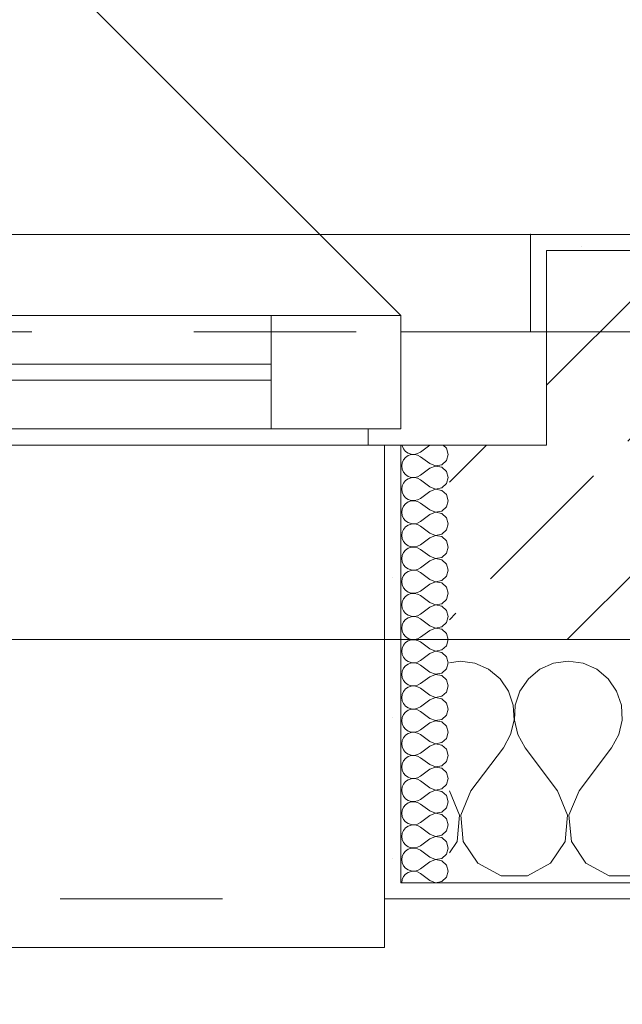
# Model space of a CAD drawing. Header units: metres. Extents: x -3.6 to 90.7, y -11.1 to 18.
# Tile 43 of 256: x 6.795 to 7.167, y -0.22 to 0.387. Entities that reach past the tile are written whole.
import ezdxf

# ---------------------------------------------------------------- set-up
doc = ezdxf.new("R2010")
doc.units = ezdxf.units.M
doc.header["$MEASUREMENT"] = 0
doc.linetypes.add('Strichlinie eng', pattern=[0.115, 0.075, -0.04])
doc.linetypes.add('Untersicht', pattern=[0.1, 0.075, -0.025])
for name, color, linetype in [('152 - Bemaßung_ Beschriftung.Ausbau', 7, 'Continuous'), ('603 - Struktur.Bodenplatte_ Decke Roh', 7, 'Continuous'), ('604 - Struktur.Wand Aussen', 7, 'Continuous'), ('650 - Abdeckung.Fußboden Aufbau', 7, 'Continuous'), ('Neubau_653 - Abdeckung.TB Verkofferung', 7, 'Continuous')]:
    doc.layers.add(name, color=color, linetype=linetype)
doc.styles.add('ERSTELLTER_STIL_2', font='txt')
doc.dimstyles.new('ERSTELLTER_STIL__1', dxfattribs={"dimtxt": 0.1, "dimasz": 0.0532, "dimexe": 0.18, "dimexo": 0.0625, "dimgap": 0, "dimtad": 1, "dimzin": 0, "dimdsep": 46, "dimtxsty": 'ERSTELLTER_STIL_2', "dimblk": 'ARROWHEAD_2', "dimblk1": 'ARROWHEAD_2', "dimblk2": 'ARROWHEAD_2', "dimcen": 0.09, "dimse1": 1, "dimse2": 1, "dimclrd": 7, "dimclre": 7, "dimclrt": 7, "dimazin": 0, "dimtfac": 1, "dimtdec": 4, "dimtmove": 0, "dimatfit": 3, "dimfxl": 1, "dimtolj": 1, "dimtzin": 0, "dimarcsym": 0})
doc.dimstyles.new('ERSTELLTER_STIL__2', dxfattribs={"dimtxt": 0.1, "dimasz": 0.0532, "dimexe": 0.18, "dimexo": 0.0625, "dimgap": 0, "dimtad": 1, "dimzin": 0, "dimdsep": 46, "dimtxsty": 'ERSTELLTER_STIL_2', "dimblk": 'ARROWHEAD_2', "dimblk1": 'ARROWHEAD_2', "dimblk2": 'ARROWHEAD_2', "dimcen": 0.09, "dimse1": 1, "dimse2": 1, "dimclrd": 7, "dimclre": 7, "dimclrt": 7, "dimazin": 0, "dimtfac": 1, "dimtdec": 4, "dimtmove": 2, "dimatfit": 3, "dimfxl": 1, "dimtolj": 1, "dimtzin": 0, "dimarcsym": 0})
doc.dimstyles.new('ERSTELLTER_STIL__3', dxfattribs={"dimtxt": 0.1, "dimasz": 0.0532, "dimexe": 0.18, "dimexo": 0.0625, "dimgap": 0, "dimtad": 1, "dimtih": 1, "dimtoh": 1, "dimzin": 0, "dimdsep": 46, "dimtxsty": 'ERSTELLTER_STIL_2', "dimblk": 'ARROWHEAD_2', "dimblk1": 'ARROWHEAD_2', "dimblk2": 'ARROWHEAD_2', "dimcen": 0.09, "dimse1": 1, "dimse2": 1, "dimclrd": 7, "dimclre": 7, "dimclrt": 7, "dimazin": 0, "dimtfac": 1, "dimtdec": 4, "dimtmove": 0, "dimatfit": 3, "dimfxl": 1, "dimtolj": 1, "dimtzin": 0, "dimarcsym": 0})
pattern_1 = [(0, (0, 0), (0, 0.0866025), [0, -0.05]), (0, (0.025, 0.0433), (0, 0.0866025), [0, -0.05])]
pattern_2 = [(45, (0, 0), (-0.01767767, 0.01767767), [0, -0.025])]

# ---------------------------------------------------------------- blocks, each defined once
blk = doc.blocks.new('*X74')
at = {"layer": '604 - Struktur.Wand Aussen', "color": 7, "linetype": 'Continuous', "lineweight": 5}
for p, q in [((7.06667, -0.00833), (7.06, -0.00926)), ((7.07578, -0.0096), (7.06667, -0.00833)), ((7.08419, -0.01331), (7.07578, -0.0096)), ((7.12422, -0.0096), (7.11581, -0.01331)), ((7.13333, -0.00833), (7.12422, -0.0096)), ((7.14244, -0.0096), (7.13333, -0.00833)), ((7.15086, -0.01331), (7.14244, -0.0096)), ((7.09127, -0.01918), (7.08419, -0.01331)), ((7.11581, -0.01331), (7.10873, -0.01918)), ((7.15794, -0.01918), (7.15086, -0.01331)), ((7.09648, -0.02676), (7.09127, -0.01918)), ((7.10873, -0.01918), (7.10352, -0.02676)), ((7.16315, -0.02676), (7.15794, -0.01918)), ((7.09942, -0.03547), (7.09648, -0.02676)), ((7.10352, -0.02676), (7.10058, -0.03547)), ((7.16609, -0.03547), (7.16315, -0.02676)), ((7.09987, -0.04466), (7.09942, -0.03547)), ((7.10058, -0.03547), (7.10013, -0.04466)), ((7.16653, -0.04466), (7.16609, -0.03547)), ((7.09778, -0.05362), (7.09987, -0.04466)), ((7.10013, -0.04466), (7.10222, -0.05362)), ((7.16445, -0.05362), (7.16653, -0.04466)), ((7.09333, -0.06167), (7.09778, -0.05362)), ((7.10222, -0.05362), (7.10667, -0.06167)), ((7.16, -0.06167), (7.16445, -0.05362)), ((7.07333, -0.08833), (7.09333, -0.06167)), ((7.12667, -0.08833), (7.10667, -0.06167)), ((7.14, -0.08833), (7.16, -0.06167)), ((7.06629, -0.1033), (7.06, -0.08833)), ((7.07333, -0.08833), (7.06705, -0.1033)), ((7.13295, -0.1033), (7.12667, -0.08833)), ((7.14, -0.08833), (7.13371, -0.1033)), ((7.06475, -0.11947), (7.06629, -0.1033)), ((7.06705, -0.1033), (7.06858, -0.11947)), ((7.13142, -0.11947), (7.13295, -0.1033)), ((7.13371, -0.1033), (7.13525, -0.11947)), ((7.06, -0.12662), (7.06475, -0.11947)), ((7.06858, -0.11947), (7.07757, -0.13299)), ((7.12243, -0.13299), (7.13142, -0.11947)), ((7.13525, -0.11947), (7.14424, -0.13299)), ((7.07757, -0.13299), (7.09188, -0.14066)), ((7.10812, -0.14066), (7.12243, -0.13299)), ((7.14424, -0.13299), (7.15855, -0.14066)), ((7.09188, -0.14066), (7.10812, -0.14066)), ((7.15855, -0.14066), (7.17479, -0.14066))]:
    blk.add_line(p, q, dxfattribs=at)
blk = doc.blocks.new('*X112')
at = {"layer": '604 - Struktur.Wand Aussen', "color": 7, "linetype": 'Continuous', "lineweight": 5}
for p, q in [((7.03091, 0.125), (7.03099, 0.12448)), ((7.03099, 0.12448), (7.03178, 0.12267)), ((7.03178, 0.12267), (7.03304, 0.12116)), ((7.04786, 0.125), (7.04214, 0.12071)), ((7.05822, 0.12304), (7.05608, 0.125)), ((7.05929, 0.11929), (7.05822, 0.12304)), ((7.03178, 0.1159), (7.03099, 0.11409)), ((7.03304, 0.11742), (7.03178, 0.1159)), ((7.03304, 0.12116), (7.03466, 0.12004)), ((7.03466, 0.11853), (7.03304, 0.11742)), ((7.03466, 0.12004), (7.03653, 0.11941)), ((7.03653, 0.11916), (7.03466, 0.11853)), ((7.03653, 0.11941), (7.0385, 0.11931)), ((7.0385, 0.11926), (7.03653, 0.11916)), ((7.0385, 0.11931), (7.04042, 0.11976)), ((7.04042, 0.11881), (7.0385, 0.11926)), ((7.04042, 0.11976), (7.04214, 0.12071)), ((7.04214, 0.11786), (7.04042, 0.11881)), ((7.04786, 0.11357), (7.04214, 0.11786)), ((7.05534, 0.1129), (7.05822, 0.11553)), ((7.05822, 0.11553), (7.05929, 0.11929)), ((7.03099, 0.11409), (7.03071, 0.11214)), ((7.03071, 0.11214), (7.03099, 0.11019)), ((7.03099, 0.11019), (7.03178, 0.10839)), ((7.04786, 0.11071), (7.04214, 0.10643)), ((7.04786, 0.11357), (7.0515, 0.11217)), ((7.0515, 0.11211), (7.04786, 0.11071)), ((7.0515, 0.11217), (7.05534, 0.1129)), ((7.05534, 0.11139), (7.0515, 0.11211)), ((7.05822, 0.10876), (7.05534, 0.11139)), ((7.03178, 0.10839), (7.03304, 0.10687)), ((7.03304, 0.10687), (7.03466, 0.10575)), ((7.03466, 0.10425), (7.03304, 0.10313)), ((7.03466, 0.10575), (7.03653, 0.10512)), ((7.03653, 0.10488), (7.03466, 0.10425)), ((7.03653, 0.10512), (7.0385, 0.10503)), ((7.0385, 0.10497), (7.03653, 0.10488)), ((7.0385, 0.10503), (7.04042, 0.10547)), ((7.04042, 0.10453), (7.0385, 0.10497)), ((7.04042, 0.10547), (7.04214, 0.10643)), ((7.04214, 0.10357), (7.04042, 0.10453)), ((7.04786, 0.09929), (7.04214, 0.10357)), ((7.05929, 0.105), (7.05822, 0.10876)), ((7.05822, 0.10124), (7.05929, 0.105)), ((7.03099, 0.09981), (7.03071, 0.09786)), ((7.03071, 0.09786), (7.03099, 0.09591)), ((7.03178, 0.10161), (7.03099, 0.09981)), ((7.03304, 0.10313), (7.03178, 0.10161)), ((7.04786, 0.09929), (7.0515, 0.09789)), ((7.0515, 0.09783), (7.04786, 0.09643)), ((7.0515, 0.09789), (7.05534, 0.09861)), ((7.05534, 0.0971), (7.0515, 0.09783)), ((7.05534, 0.09861), (7.05822, 0.10124)), ((7.03099, 0.09591), (7.03178, 0.0941)), ((7.03178, 0.0941), (7.03304, 0.09258)), ((7.03304, 0.09258), (7.03466, 0.09147)), ((7.03466, 0.09147), (7.03653, 0.09084)), ((7.0385, 0.09074), (7.04042, 0.09119)), ((7.04042, 0.09119), (7.04214, 0.09214)), ((7.04786, 0.09643), (7.04214, 0.09214)), ((7.05822, 0.09447), (7.05534, 0.0971)), ((7.05929, 0.09071), (7.05822, 0.09447)), ((7.03099, 0.08552), (7.03071, 0.08357)), ((7.03178, 0.08733), (7.03099, 0.08552)), ((7.03304, 0.08884), (7.03178, 0.08733)), ((7.03466, 0.08996), (7.03304, 0.08884)), ((7.03653, 0.09059), (7.03466, 0.08996)), ((7.03653, 0.09084), (7.0385, 0.09074)), ((7.0385, 0.09069), (7.03653, 0.09059)), ((7.04042, 0.09024), (7.0385, 0.09069)), ((7.04214, 0.08929), (7.04042, 0.09024)), ((7.04786, 0.085), (7.04214, 0.08929)), ((7.05534, 0.08433), (7.05822, 0.08696)), ((7.05822, 0.08696), (7.05929, 0.09071)), ((7.03071, 0.08357), (7.03099, 0.08162)), ((7.03099, 0.08162), (7.03178, 0.07982)), ((7.03178, 0.07982), (7.03304, 0.0783)), ((7.04786, 0.08214), (7.04214, 0.07786)), ((7.04786, 0.085), (7.0515, 0.0836)), ((7.0515, 0.08354), (7.04786, 0.08214)), ((7.0515, 0.0836), (7.05534, 0.08433)), ((7.05534, 0.08282), (7.0515, 0.08354)), ((7.05822, 0.08018), (7.05534, 0.08282)), ((7.05929, 0.07643), (7.05822, 0.08018)), ((7.03178, 0.07304), (7.03099, 0.07124)), ((7.03304, 0.07456), (7.03178, 0.07304)), ((7.03304, 0.0783), (7.03466, 0.07718)), ((7.03466, 0.07567), (7.03304, 0.07456)), ((7.03466, 0.07718), (7.03653, 0.07655)), ((7.03653, 0.0763), (7.03466, 0.07567)), ((7.03653, 0.07655), (7.0385, 0.07646)), ((7.0385, 0.0764), (7.03653, 0.0763)), ((7.0385, 0.07646), (7.04042, 0.0769)), ((7.04042, 0.07595), (7.0385, 0.0764)), ((7.04042, 0.0769), (7.04214, 0.07786)), ((7.04214, 0.075), (7.04042, 0.07595)), ((7.04786, 0.07071), (7.04214, 0.075)), ((7.05822, 0.07267), (7.05929, 0.07643)), ((7.03099, 0.07124), (7.03071, 0.06929)), ((7.03071, 0.06929), (7.03099, 0.06733)), ((7.03099, 0.06733), (7.03178, 0.06553)), ((7.04786, 0.06786), (7.04214, 0.06357)), ((7.04786, 0.07071), (7.0515, 0.06931)), ((7.0515, 0.06926), (7.04786, 0.06786)), ((7.0515, 0.06931), (7.05534, 0.07004)), ((7.05534, 0.06853), (7.0515, 0.06926)), ((7.05534, 0.07004), (7.05822, 0.07267)), ((7.05822, 0.0659), (7.05534, 0.06853)), ((7.03178, 0.06553), (7.03304, 0.06401)), ((7.03304, 0.06401), (7.03466, 0.0629)), ((7.03466, 0.06139), (7.03304, 0.06027)), ((7.03466, 0.0629), (7.03653, 0.06227)), ((7.03653, 0.06202), (7.03466, 0.06139)), ((7.03653, 0.06227), (7.0385, 0.06217)), ((7.0385, 0.06211), (7.03653, 0.06202)), ((7.0385, 0.06217), (7.04042, 0.06262)), ((7.04042, 0.06167), (7.0385, 0.06211)), ((7.04042, 0.06262), (7.04214, 0.06357)), ((7.04214, 0.06071), (7.04042, 0.06167)), ((7.05929, 0.06214), (7.05822, 0.0659)), ((7.05822, 0.05839), (7.05929, 0.06214)), ((7.03099, 0.05695), (7.03071, 0.055)), ((7.03071, 0.055), (7.03099, 0.05305)), ((7.03178, 0.05876), (7.03099, 0.05695)), ((7.03304, 0.06027), (7.03178, 0.05876)), ((7.04786, 0.05643), (7.04214, 0.06071)), ((7.04786, 0.05643), (7.0515, 0.05503)), ((7.0515, 0.05497), (7.04786, 0.05357)), ((7.0515, 0.05503), (7.05534, 0.05575)), ((7.05534, 0.05425), (7.0515, 0.05497)), ((7.05534, 0.05575), (7.05822, 0.05839)), ((7.03099, 0.05305), (7.03178, 0.05124)), ((7.03178, 0.05124), (7.03304, 0.04973)), ((7.03304, 0.04973), (7.03466, 0.04861)), ((7.03466, 0.04861), (7.03653, 0.04798)), ((7.04042, 0.04833), (7.04214, 0.04929)), ((7.04786, 0.05357), (7.04214, 0.04929)), ((7.05822, 0.05161), (7.05534, 0.05425)), ((7.05929, 0.04786), (7.05822, 0.05161)), ((7.03099, 0.04267), (7.03071, 0.04071)), ((7.03178, 0.04447), (7.03099, 0.04267)), ((7.03304, 0.04599), (7.03178, 0.04447)), ((7.03466, 0.0471), (7.03304, 0.04599)), ((7.03653, 0.04773), (7.03466, 0.0471)), ((7.03653, 0.04798), (7.0385, 0.04789)), ((7.0385, 0.04783), (7.03653, 0.04773)), ((7.0385, 0.04789), (7.04042, 0.04833)), ((7.04042, 0.04738), (7.0385, 0.04783)), ((7.04214, 0.04643), (7.04042, 0.04738)), ((7.04786, 0.04214), (7.04214, 0.04643)), ((7.05534, 0.04147), (7.05822, 0.0441)), ((7.05822, 0.0441), (7.05929, 0.04786)), ((7.03071, 0.04071), (7.03099, 0.03876)), ((7.03099, 0.03876), (7.03178, 0.03696)), ((7.03178, 0.03696), (7.03304, 0.03544)), ((7.04786, 0.03929), (7.04214, 0.035)), ((7.04786, 0.04214), (7.0515, 0.04074)), ((7.0515, 0.04069), (7.04786, 0.03929)), ((7.0515, 0.04074), (7.05534, 0.04147)), ((7.05534, 0.03996), (7.0515, 0.04069)), ((7.05822, 0.03733), (7.05534, 0.03996)), ((7.05929, 0.03357), (7.05822, 0.03733)), ((7.03304, 0.0317), (7.03178, 0.03018)), ((7.03304, 0.03544), (7.03466, 0.03433)), ((7.03466, 0.03282), (7.03304, 0.0317)), ((7.03466, 0.03433), (7.03653, 0.0337)), ((7.03653, 0.03345), (7.03466, 0.03282)), ((7.03653, 0.0337), (7.0385, 0.0336)), ((7.0385, 0.03354), (7.03653, 0.03345)), ((7.0385, 0.0336), (7.04042, 0.03405)), ((7.04042, 0.0331), (7.0385, 0.03354)), ((7.04042, 0.03405), (7.04214, 0.035)), ((7.04214, 0.03214), (7.04042, 0.0331)), ((7.04786, 0.02786), (7.04214, 0.03214)), ((7.05822, 0.02982), (7.05929, 0.03357)), ((7.03099, 0.02838), (7.03071, 0.02643)), ((7.03071, 0.02643), (7.03099, 0.02448)), ((7.03178, 0.03018), (7.03099, 0.02838)), ((7.03099, 0.02448), (7.03178, 0.02267)), ((7.04786, 0.025), (7.04214, 0.02071)), ((7.04786, 0.02786), (7.0515, 0.02646)), ((7.0515, 0.0264), (7.04786, 0.025)), ((7.0515, 0.02646), (7.05534, 0.02718)), ((7.05534, 0.02567), (7.0515, 0.0264)), ((7.05534, 0.02718), (7.05822, 0.02982)), ((7.05822, 0.02304), (7.05534, 0.02567)), ((7.03178, 0.02267), (7.03304, 0.02116)), ((7.03304, 0.02116), (7.03466, 0.02004)), ((7.03466, 0.01853), (7.03304, 0.01742)), ((7.03466, 0.02004), (7.03653, 0.01941)), ((7.03653, 0.01916), (7.03466, 0.01853)), ((7.03653, 0.01941), (7.0385, 0.01931)), ((7.0385, 0.01926), (7.03653, 0.01916)), ((7.0385, 0.01931), (7.04042, 0.01976)), ((7.04042, 0.01881), (7.0385, 0.01926)), ((7.04042, 0.01976), (7.04214, 0.02071)), ((7.04214, 0.01786), (7.04042, 0.01881)), ((7.05929, 0.01929), (7.05822, 0.02304)), ((7.05822, 0.01553), (7.05929, 0.01929)), ((7.03099, 0.01409), (7.03071, 0.01214)), ((7.03178, 0.0159), (7.03099, 0.01409)), ((7.03304, 0.01742), (7.03178, 0.0159)), ((7.04786, 0.01357), (7.04214, 0.01786)), ((7.04786, 0.01357), (7.0515, 0.01217)), ((7.0515, 0.01217), (7.05534, 0.0129)), ((7.05534, 0.0129), (7.05822, 0.01553)), ((7.03071, 0.01214), (7.03099, 0.01019)), ((7.03099, 0.01019), (7.03178, 0.00839)), ((7.03178, 0.00839), (7.03304, 0.00687)), ((7.03304, 0.00687), (7.03466, 0.00575)), ((7.04042, 0.00547), (7.04214, 0.00643)), ((7.04786, 0.01071), (7.04214, 0.00643)), ((7.0515, 0.01211), (7.04786, 0.01071)), ((7.05534, 0.01139), (7.0515, 0.01211)), ((7.05822, 0.00876), (7.05534, 0.01139)), ((7.05929, 0.005), (7.05822, 0.00876)), ((7.03178, 0.00161), (7.03099, -0.00019)), ((7.03304, 0.00313), (7.03178, 0.00161)), ((7.03466, 0.00425), (7.03304, 0.00313)), ((7.03466, 0.00575), (7.03653, 0.00512)), ((7.03653, 0.00488), (7.03466, 0.00425)), ((7.03653, 0.00512), (7.0385, 0.00503)), ((7.0385, 0.00497), (7.03653, 0.00488)), ((7.0385, 0.00503), (7.04042, 0.00547)), ((7.04042, 0.00453), (7.0385, 0.00497)), ((7.04214, 0.00357), (7.04042, 0.00453)), ((7.04786, -0.00071), (7.04214, 0.00357)), ((7.05534, -0.00139), (7.05822, 0.00124)), ((7.05822, 0.00124), (7.05929, 0.005)), ((7.03099, -0.00019), (7.03071, -0.00214)), ((7.03071, -0.00214), (7.03099, -0.00409)), ((7.03099, -0.00409), (7.03178, -0.0059)), ((7.03178, -0.0059), (7.03304, -0.00742)), ((7.04786, -0.00357), (7.04214, -0.00786)), ((7.04786, -0.00071), (7.0515, -0.00211)), ((7.0515, -0.00217), (7.04786, -0.00357)), ((7.0515, -0.00211), (7.05534, -0.00139)), ((7.05534, -0.0029), (7.0515, -0.00217)), ((7.05822, -0.00553), (7.05534, -0.0029)), ((7.05929, -0.00929), (7.05822, -0.00553)), ((7.03304, -0.01116), (7.03178, -0.01267)), ((7.03304, -0.00742), (7.03466, -0.00853)), ((7.03466, -0.01004), (7.03304, -0.01116)), ((7.03466, -0.00853), (7.03653, -0.00916)), ((7.03653, -0.00941), (7.03466, -0.01004)), ((7.03653, -0.00916), (7.0385, -0.00926)), ((7.0385, -0.00931), (7.03653, -0.00941)), ((7.0385, -0.00926), (7.04042, -0.00881)), ((7.04042, -0.00976), (7.0385, -0.00931)), ((7.04042, -0.00881), (7.04214, -0.00786)), ((7.04214, -0.01071), (7.04042, -0.00976)), ((7.04786, -0.015), (7.04214, -0.01071)), ((7.05822, -0.01304), (7.05929, -0.00929)), ((7.03099, -0.01448), (7.03071, -0.01643)), ((7.03071, -0.01643), (7.03099, -0.01838)), ((7.03178, -0.01267), (7.03099, -0.01448)), ((7.04786, -0.01786), (7.04214, -0.02214)), ((7.04786, -0.015), (7.0515, -0.0164)), ((7.0515, -0.01646), (7.04786, -0.01786)), ((7.0515, -0.0164), (7.05534, -0.01567)), ((7.05534, -0.01718), (7.0515, -0.01646)), ((7.05534, -0.01567), (7.05822, -0.01304)), ((7.05822, -0.01982), (7.05534, -0.01718)), ((7.03099, -0.01838), (7.03178, -0.02018)), ((7.03178, -0.02018), (7.03304, -0.0217)), ((7.03304, -0.0217), (7.03466, -0.02282)), ((7.03466, -0.02282), (7.03653, -0.02345)), ((7.03653, -0.0237), (7.03466, -0.02433)), ((7.03653, -0.02345), (7.0385, -0.02354)), ((7.0385, -0.0236), (7.03653, -0.0237)), ((7.0385, -0.02354), (7.04042, -0.0231)), ((7.04042, -0.02405), (7.0385, -0.0236)), ((7.04042, -0.0231), (7.04214, -0.02214)), ((7.04214, -0.025), (7.04042, -0.02405)), ((7.05929, -0.02357), (7.05822, -0.01982)), ((7.05822, -0.02733), (7.05929, -0.02357)), ((7.03099, -0.02876), (7.03071, -0.03071)), ((7.03178, -0.02696), (7.03099, -0.02876)), ((7.03304, -0.02544), (7.03178, -0.02696)), ((7.03466, -0.02433), (7.03304, -0.02544)), ((7.04786, -0.02929), (7.04214, -0.025)), ((7.04786, -0.02929), (7.0515, -0.03069)), ((7.0515, -0.03069), (7.05534, -0.02996)), ((7.05534, -0.02996), (7.05822, -0.02733)), ((7.03071, -0.03071), (7.03099, -0.03267)), ((7.03099, -0.03267), (7.03178, -0.03447)), ((7.03178, -0.03447), (7.03304, -0.03599)), ((7.03304, -0.03599), (7.03466, -0.0371)), ((7.04042, -0.03738), (7.04214, -0.03643)), ((7.04786, -0.03214), (7.04214, -0.03643)), ((7.0515, -0.03074), (7.04786, -0.03214)), ((7.05534, -0.03147), (7.0515, -0.03074)), ((7.05822, -0.0341), (7.05534, -0.03147)), ((7.05929, -0.03786), (7.05822, -0.0341)), ((7.03178, -0.04124), (7.03099, -0.04305)), ((7.03304, -0.03973), (7.03178, -0.04124)), ((7.03466, -0.03861), (7.03304, -0.03973)), ((7.03466, -0.0371), (7.03653, -0.03773)), ((7.03653, -0.03798), (7.03466, -0.03861)), ((7.03653, -0.03773), (7.0385, -0.03783)), ((7.0385, -0.03789), (7.03653, -0.03798)), ((7.0385, -0.03783), (7.04042, -0.03738)), ((7.04042, -0.03833), (7.0385, -0.03789)), ((7.04214, -0.03929), (7.04042, -0.03833)), ((7.04786, -0.04357), (7.04214, -0.03929)), ((7.05534, -0.04425), (7.05822, -0.04161)), ((7.05822, -0.04161), (7.05929, -0.03786)), ((7.03099, -0.04305), (7.03071, -0.045)), ((7.03071, -0.045), (7.03099, -0.04695)), ((7.03099, -0.04695), (7.03178, -0.04876)), ((7.04786, -0.04643), (7.04214, -0.05071)), ((7.04786, -0.04357), (7.0515, -0.04497)), ((7.0515, -0.04503), (7.04786, -0.04643)), ((7.0515, -0.04497), (7.05534, -0.04425)), ((7.05534, -0.04575), (7.0515, -0.04503)), ((7.05822, -0.04839), (7.05534, -0.04575)), ((7.05929, -0.05214), (7.05822, -0.04839)), ((7.03178, -0.04876), (7.03304, -0.05027)), ((7.03304, -0.05401), (7.03178, -0.05553)), ((7.03304, -0.05027), (7.03466, -0.05139)), ((7.03466, -0.0529), (7.03304, -0.05401)), ((7.03466, -0.05139), (7.03653, -0.05202)), ((7.03653, -0.05227), (7.03466, -0.0529)), ((7.03653, -0.05202), (7.0385, -0.05211)), ((7.0385, -0.05217), (7.03653, -0.05227)), ((7.0385, -0.05211), (7.04042, -0.05167)), ((7.04042, -0.05262), (7.0385, -0.05217)), ((7.04042, -0.05167), (7.04214, -0.05071)), ((7.04214, -0.05357), (7.04042, -0.05262)), ((7.04786, -0.05786), (7.04214, -0.05357)), ((7.05822, -0.0559), (7.05929, -0.05214)), ((7.03099, -0.05733), (7.03071, -0.05929)), ((7.03071, -0.05929), (7.03099, -0.06124)), ((7.03178, -0.05553), (7.03099, -0.05733)), ((7.04786, -0.06071), (7.04214, -0.065)), ((7.04786, -0.05786), (7.0515, -0.05926)), ((7.0515, -0.05931), (7.04786, -0.06071)), ((7.0515, -0.05926), (7.05534, -0.05853)), ((7.05534, -0.06004), (7.0515, -0.05931)), ((7.05534, -0.05853), (7.05822, -0.0559)), ((7.05822, -0.06267), (7.05534, -0.06004)), ((7.03099, -0.06124), (7.03178, -0.06304)), ((7.03178, -0.06304), (7.03304, -0.06456)), ((7.03304, -0.06456), (7.03466, -0.06567)), ((7.03466, -0.06567), (7.03653, -0.0663)), ((7.03653, -0.06655), (7.03466, -0.06718)), ((7.03653, -0.0663), (7.0385, -0.0664)), ((7.0385, -0.06646), (7.03653, -0.06655)), ((7.0385, -0.0664), (7.04042, -0.06595)), ((7.04042, -0.0669), (7.0385, -0.06646)), ((7.04042, -0.06595), (7.04214, -0.065)), ((7.05929, -0.06643), (7.05822, -0.06267)), ((7.05822, -0.07018), (7.05929, -0.06643)), ((7.03099, -0.07162), (7.03071, -0.07357)), ((7.03178, -0.06982), (7.03099, -0.07162)), ((7.03304, -0.0683), (7.03178, -0.06982)), ((7.03466, -0.06718), (7.03304, -0.0683)), ((7.04214, -0.06786), (7.04042, -0.0669)), ((7.04786, -0.07214), (7.04214, -0.06786)), ((7.04786, -0.07214), (7.0515, -0.07354)), ((7.0515, -0.07354), (7.05534, -0.07282)), ((7.05534, -0.07282), (7.05822, -0.07018)), ((7.03071, -0.07357), (7.03099, -0.07552)), ((7.03099, -0.07552), (7.03178, -0.07733)), ((7.03178, -0.07733), (7.03304, -0.07884)), ((7.03304, -0.07884), (7.03466, -0.07996)), ((7.04786, -0.075), (7.04214, -0.07929)), ((7.0515, -0.0736), (7.04786, -0.075)), ((7.05534, -0.07433), (7.0515, -0.0736)), ((7.05822, -0.07696), (7.05534, -0.07433)), ((7.05929, -0.08071), (7.05822, -0.07696)), ((7.03178, -0.0841), (7.03099, -0.08591)), ((7.03304, -0.08258), (7.03178, -0.0841)), ((7.03466, -0.08147), (7.03304, -0.08258)), ((7.03466, -0.07996), (7.03653, -0.08059)), ((7.03653, -0.08084), (7.03466, -0.08147)), ((7.03653, -0.08059), (7.0385, -0.08069)), ((7.0385, -0.08074), (7.03653, -0.08084)), ((7.0385, -0.08069), (7.04042, -0.08024)), ((7.04042, -0.08119), (7.0385, -0.08074)), ((7.04042, -0.08024), (7.04214, -0.07929)), ((7.04214, -0.08214), (7.04042, -0.08119)), ((7.04786, -0.08643), (7.04214, -0.08214)), ((7.05534, -0.0871), (7.05822, -0.08447)), ((7.05822, -0.08447), (7.05929, -0.08071)), ((7.03099, -0.08591), (7.03071, -0.08786)), ((7.03071, -0.08786), (7.03099, -0.08981)), ((7.03099, -0.08981), (7.03178, -0.09161)), ((7.04786, -0.08929), (7.04214, -0.09357)), ((7.04786, -0.08643), (7.0515, -0.08783)), ((7.0515, -0.08789), (7.04786, -0.08929)), ((7.0515, -0.08783), (7.05534, -0.0871)), ((7.05534, -0.08861), (7.0515, -0.08789)), ((7.05822, -0.09124), (7.05534, -0.08861)), ((7.03178, -0.09161), (7.03304, -0.09313)), ((7.03304, -0.09687), (7.03178, -0.09839)), ((7.03304, -0.09313), (7.03466, -0.09425)), ((7.03466, -0.09575), (7.03304, -0.09687)), ((7.03466, -0.09425), (7.03653, -0.09488)), ((7.03653, -0.09512), (7.03466, -0.09575)), ((7.03653, -0.09488), (7.0385, -0.09497)), ((7.0385, -0.09503), (7.03653, -0.09512)), ((7.0385, -0.09497), (7.04042, -0.09453)), ((7.04042, -0.09547), (7.0385, -0.09503)), ((7.04042, -0.09453), (7.04214, -0.09357)), ((7.04214, -0.09643), (7.04042, -0.09547)), ((7.04786, -0.10071), (7.04214, -0.09643)), ((7.05929, -0.095), (7.05822, -0.09124)), ((7.05822, -0.09876), (7.05929, -0.095)), ((7.03099, -0.10019), (7.03071, -0.10214)), ((7.03071, -0.10214), (7.03099, -0.10409)), ((7.03178, -0.09839), (7.03099, -0.10019)), ((7.04786, -0.10071), (7.0515, -0.10211)), ((7.0515, -0.10217), (7.04786, -0.10357)), ((7.0515, -0.10211), (7.05534, -0.10139)), ((7.05534, -0.1029), (7.0515, -0.10217)), ((7.05534, -0.10139), (7.05822, -0.09876)), ((7.05822, -0.10553), (7.05534, -0.1029)), ((7.03099, -0.10409), (7.03178, -0.1059)), ((7.03178, -0.1059), (7.03304, -0.10742)), ((7.03304, -0.10742), (7.03466, -0.10853)), ((7.03466, -0.10853), (7.03653, -0.10916)), ((7.03653, -0.10916), (7.0385, -0.10926)), ((7.0385, -0.10931), (7.03653, -0.10941)), ((7.0385, -0.10926), (7.04042, -0.10881)), ((7.04042, -0.10976), (7.0385, -0.10931)), ((7.04042, -0.10881), (7.04214, -0.10786)), ((7.04786, -0.10357), (7.04214, -0.10786)), ((7.05929, -0.10929), (7.05822, -0.10553)), ((7.05822, -0.11304), (7.05929, -0.10929)), ((7.03099, -0.11448), (7.03071, -0.11643)), ((7.03178, -0.11267), (7.03099, -0.11448)), ((7.03304, -0.11116), (7.03178, -0.11267)), ((7.03466, -0.11004), (7.03304, -0.11116)), ((7.03653, -0.10941), (7.03466, -0.11004)), ((7.04214, -0.11071), (7.04042, -0.10976)), ((7.04786, -0.115), (7.04214, -0.11071)), ((7.04786, -0.115), (7.0515, -0.1164)), ((7.05534, -0.11567), (7.05822, -0.11304)), ((7.03071, -0.11643), (7.03099, -0.11838)), ((7.03099, -0.11838), (7.03178, -0.12018)), ((7.03178, -0.12018), (7.03304, -0.1217)), ((7.04786, -0.11786), (7.04214, -0.12214)), ((7.0515, -0.11646), (7.04786, -0.11786)), ((7.0515, -0.1164), (7.05534, -0.11567)), ((7.05534, -0.11718), (7.0515, -0.11646)), ((7.05822, -0.11982), (7.05534, -0.11718)), ((7.05929, -0.12357), (7.05822, -0.11982)), ((7.03178, -0.12696), (7.03099, -0.12876)), ((7.03304, -0.12544), (7.03178, -0.12696)), ((7.03304, -0.1217), (7.03466, -0.12282)), ((7.03466, -0.12433), (7.03304, -0.12544)), ((7.03466, -0.12282), (7.03653, -0.12345)), ((7.03653, -0.1237), (7.03466, -0.12433)), ((7.03653, -0.12345), (7.0385, -0.12354)), ((7.0385, -0.1236), (7.03653, -0.1237)), ((7.0385, -0.12354), (7.04042, -0.1231)), ((7.04042, -0.12405), (7.0385, -0.1236)), ((7.04042, -0.1231), (7.04214, -0.12214)), ((7.04214, -0.125), (7.04042, -0.12405)), ((7.04786, -0.12929), (7.04214, -0.125)), ((7.05534, -0.12996), (7.05822, -0.12733)), ((7.05822, -0.12733), (7.05929, -0.12357)), ((7.03099, -0.12876), (7.03071, -0.13071)), ((7.03071, -0.13071), (7.03099, -0.13267)), ((7.03099, -0.13267), (7.03178, -0.13447)), ((7.04786, -0.13214), (7.04214, -0.13643)), ((7.04786, -0.12929), (7.0515, -0.13069)), ((7.0515, -0.13074), (7.04786, -0.13214)), ((7.0515, -0.13069), (7.05534, -0.12996)), ((7.05534, -0.13147), (7.0515, -0.13074)), ((7.05822, -0.1341), (7.05534, -0.13147)), ((7.03178, -0.13447), (7.03304, -0.13599)), ((7.03304, -0.13599), (7.03466, -0.1371)), ((7.03466, -0.13861), (7.03304, -0.13973)), ((7.03466, -0.1371), (7.03653, -0.13773)), ((7.03653, -0.13798), (7.03466, -0.13861)), ((7.03653, -0.13773), (7.0385, -0.13783)), ((7.0385, -0.13789), (7.03653, -0.13798)), ((7.0385, -0.13783), (7.04042, -0.13738)), ((7.04042, -0.13833), (7.0385, -0.13789)), ((7.04042, -0.13738), (7.04214, -0.13643)), ((7.04214, -0.13929), (7.04042, -0.13833)), ((7.04786, -0.14357), (7.04214, -0.13929)), ((7.05929, -0.13786), (7.05822, -0.1341)), ((7.05822, -0.14161), (7.05929, -0.13786)), ((7.03099, -0.14305), (7.03071, -0.145)), ((7.03178, -0.14124), (7.03099, -0.14305)), ((7.03304, -0.13973), (7.03178, -0.14124)), ((7.04786, -0.14357), (7.0515, -0.14497)), ((7.0515, -0.14497), (7.05534, -0.14425)), ((7.05534, -0.14425), (7.05822, -0.14161))]:
    blk.add_line(p, q, dxfattribs=at)
blk = doc.blocks.new('*D352')
at = {"layer": '152 - Bemaßung_ Beschriftung.Ausbau', "color": 7, "linetype": 'Continuous', "lineweight": 5}
for p, q in [((-1.71, 0.02521), (-1.64, -0.01521)), ((-1.675, -0.145), (-1.675, 0.005)), ((-1.71, -0.12479), (-1.64, -0.16521)), ((-1.6225, -0.145), (-1.7275, -0.145)), ((-1.675, -0.17923), (-1.675, -0.145))]:
    blk.add_line(p, q, dxfattribs=at)
at = {"layer": '152 - Bemaßung_ Beschriftung.Ausbau', "color": 7, "lineweight": 5, "insert": (-1.68664, -0.14589), "char_height": 0.1, "attachment_point": 7, "rotation": 90, "style": 'ERSTELLTER_STIL_2'}
blk.add_mtext('\\A1;{\\pql;\\fArial|b0|i0|c0|p38;15}', dxfattribs=at)
blk = doc.blocks.new('ARROWHEAD_2')
at = {"color": 0, "linetype": 'Continuous', "lineweight": 0}
for p, q in [((-0.378, -0.655), (0.378, 0.655)), ((0, 0), (-1, 0))]:
    blk.add_line(p, q, dxfattribs=at)
blk = doc.blocks.new('*D353')
at = {"layer": '152 - Bemaßung_ Beschriftung.Ausbau', "color": 7, "linetype": 'Continuous', "lineweight": 5}
for p, q in [((-1.71, 0.02521), (-1.64, -0.01521)), ((-1.675, -0.145), (-1.675, 0.005))]:
    blk.add_line(p, q, dxfattribs=at)
blk = doc.blocks.new('*D362')
at = {"layer": '152 - Bemaßung_ Beschriftung.Ausbau', "color": 7, "linetype": 'Continuous', "lineweight": 5}
for p, q in [((-2.21, 0.02521), (-2.14, -0.01521)), ((-2.175, -0.145), (-2.175, 0.005)), ((-2.21, -0.12479), (-2.14, -0.16521)), ((-2.1225, -0.145), (-2.2275, -0.145)), ((-2.175, -0.17923), (-2.175, -0.145))]:
    blk.add_line(p, q, dxfattribs=at)
at = {"layer": '152 - Bemaßung_ Beschriftung.Ausbau', "color": 7, "lineweight": 5, "insert": (-2.1845, -0.14511), "char_height": 0.1, "attachment_point": 7, "rotation": 90, "style": 'ERSTELLTER_STIL_2'}
blk.add_mtext('\\A1;{\\pql;\\fArial|b0|i0|c0|p38;15}', dxfattribs=at)
blk = doc.blocks.new('*D363')
at = {"layer": '152 - Bemaßung_ Beschriftung.Ausbau', "color": 7, "linetype": 'Continuous', "lineweight": 5}
for p, q in [((-2.21, 0.27019), (-2.14, 0.22978)), ((-2.14, 0.22479), (-2.21, 0.26521)), ((-2.1225, 0.245), (-2.2275, 0.245)), ((-2.175, 0.005), (-2.175, 0.245)), ((-2.21, 0.02521), (-2.14, -0.01521)), ((-2.1225, 0.005), (-2.2275, 0.005)), ((-2.175, -0.145), (-2.175, 0.005))]:
    blk.add_line(p, q, dxfattribs=at)
at = {"layer": '152 - Bemaßung_ Beschriftung.Ausbau', "color": 7, "lineweight": 5, "insert": (-2.195, 0.04911), "char_height": 0.1, "attachment_point": 7, "rotation": 90, "style": 'ERSTELLTER_STIL_2'}
blk.add_mtext('\\A1;{\\pql;\\fArial|b0|i0|c0|p38;24}', dxfattribs=at)
blk = doc.blocks.new('*D379')
at = {"layer": '152 - Bemaßung_ Beschriftung.Ausbau', "color": 7, "linetype": 'Continuous', "lineweight": 5}
for p, q in [((3.52, -4.1125), (3.52, -4.0075)), ((4.72, -4.1125), (4.72, -4.0075)), ((3.54021, -4.025), (3.49979, -4.095)), ((4.74021, -4.025), (4.69979, -4.095)), ((1.12, -4.06), (3.52, -4.06)), ((3.52, -4.06), (4.72, -4.06)), ((4.72, -4.06), (7.12, -4.06))]:
    blk.add_line(p, q, dxfattribs=at)
at = {"layer": '152 - Bemaßung_ Beschriftung.Ausbau', "color": 7, "lineweight": 5, "insert": (3.98697, -4.04), "char_height": 0.1, "attachment_point": 7, "style": 'ERSTELLTER_STIL_2'}
blk.add_mtext('\\A1;{\\pql;\\fArial|b0|i0|c0|p38;1,20}', dxfattribs=at)
blk = doc.blocks.new('*D380')
at = {"layer": '152 - Bemaßung_ Beschriftung.Ausbau', "color": 7, "linetype": 'Continuous', "lineweight": 5}
for p, q in [((4.74021, -4.025), (4.69979, -4.095)), ((7.14021, -4.025), (7.09979, -4.095)), ((4.72, -4.06), (7.12, -4.06))]:
    blk.add_line(p, q, dxfattribs=at)
at = {"layer": '152 - Bemaßung_ Beschriftung.Ausbau', "color": 7, "lineweight": 5, "char_height": 0.1, "attachment_point": 7, "style": 'ERSTELLTER_STIL_2'}
for s, insert in [('\\A1;{\\pql;\\fArial|b0|i0|c0|p38;2,40}', (5.78697, -4.04)), ('\\A1;{\\pql;\\fArial|b0|i0|c0|p38;2,01}', (5.78697, -4.18))]:
    blk.add_mtext(s, dxfattribs=dict(at, insert=insert))
blk = doc.blocks.new('*D381')
at = {"layer": '152 - Bemaßung_ Beschriftung.Ausbau', "color": 7, "linetype": 'Continuous', "lineweight": 5}
for p, q in [((7.12, -4.1125), (7.12, -4.0075)), ((8.32, -4.1125), (8.32, -4.0075)), ((7.14021, -4.025), (7.09979, -4.095)), ((8.34021, -4.025), (8.29979, -4.095)), ((4.72, -4.06), (7.12, -4.06)), ((7.12, -4.06), (8.32, -4.06)), ((8.32, -4.06), (10.72, -4.06))]:
    blk.add_line(p, q, dxfattribs=at)
at = {"layer": '152 - Bemaßung_ Beschriftung.Ausbau', "color": 7, "lineweight": 5, "insert": (7.58697, -4.04), "char_height": 0.1, "attachment_point": 7, "style": 'ERSTELLTER_STIL_2'}
blk.add_mtext('\\A1;{\\pql;\\fArial|b0|i0|c0|p38;1,20}', dxfattribs=at)
blk = doc.blocks.new('*D420')
at = {"layer": '152 - Bemaßung_ Beschriftung.Ausbau', "color": 7, "linetype": 'Continuous', "lineweight": 5}
for p, q in [((4.20997, -4.6125), (4.20997, -4.5075)), ((4.23018, -4.525), (4.18977, -4.595)), ((7.68021, -4.525), (7.63979, -4.595)), ((4.02497, -4.56), (4.20997, -4.56)), ((4.20997, -4.56), (7.66, -4.56))]:
    blk.add_line(p, q, dxfattribs=at)
at = {"layer": '152 - Bemaßung_ Beschriftung.Ausbau', "color": 7, "lineweight": 5, "char_height": 0.1, "attachment_point": 7, "style": 'ERSTELLTER_STIL_2'}
for s, insert in [('\\A1;{\\pql;\\fArial|b0|i0|c0|p38;3,45}', (5.72607, -4.54)), ('\\A1;{\\pql;\\fArial|b0|i0|c0|p38;15}', (7.488, -4.54))]:
    blk.add_mtext(s, dxfattribs=dict(at, insert=insert))
blk = doc.blocks.new('*D421')
at = {"layer": '152 - Bemaßung_ Beschriftung.Ausbau', "color": 7, "linetype": 'Continuous', "lineweight": 5}
for p, q in [((7.66, -4.6125), (7.66, -4.5075)), ((7.81, -4.6125), (7.81, -4.5075)), ((7.68021, -4.525), (7.63979, -4.595)), ((7.83021, -4.525), (7.78979, -4.595)), ((4.20997, -4.56), (7.66, -4.56)), ((7.66, -4.56), (7.81, -4.56))]:
    blk.add_line(p, q, dxfattribs=at)
blk = doc.blocks.new('*D459')
at = {"layer": '152 - Bemaßung_ Beschriftung.Ausbau', "color": 7, "linetype": 'Continuous', "lineweight": 5}
for p, q in [((4.27999, -5.1125), (4.27999, -5.0075)), ((7.57999, -5.1125), (7.57999, -5.0075)), ((4.3002, -5.025), (4.25978, -5.095)), ((7.6002, -5.025), (7.55978, -5.095)), ((3.97999, -5.06), (4.27999, -5.06)), ((4.27999, -5.06), (7.57999, -5.06)), ((7.57999, -5.06), (7.87999, -5.06))]:
    blk.add_line(p, q, dxfattribs=at)
at = {"layer": '152 - Bemaßung_ Beschriftung.Ausbau', "color": 7, "lineweight": 5, "insert": (5.79696, -5.04), "char_height": 0.1, "attachment_point": 7, "style": 'ERSTELLTER_STIL_2'}
blk.add_mtext('\\A1;{\\pql;\\fArial|b0|i0|c0|p38;3,30}', dxfattribs=at)
blk = doc.blocks.new('*D494')
at = {"layer": '152 - Bemaßung_ Beschriftung.Ausbau', "color": 7, "linetype": 'Continuous', "lineweight": 5}
for p, q in [((-0.165, -5.6125), (-0.165, -5.5075)), ((62.42503, -5.6125), (62.42503, -5.5075)), ((-0.14479, -5.525), (-0.18521, -5.595)), ((62.40482, -5.595), (62.44523, -5.525)), ((-0.19923, -5.56), (-0.165, -5.56)), ((-0.165, -5.56), (62.42503, -5.56)), ((62.42503, -5.56), (62.45926, -5.56))]:
    blk.add_line(p, q, dxfattribs=at)
at = {"layer": '152 - Bemaßung_ Beschriftung.Ausbau', "color": 7, "lineweight": 5, "insert": (30.95904, -5.54), "char_height": 0.1, "attachment_point": 7, "style": 'ERSTELLTER_STIL_2'}
blk.add_mtext('\\A1;{\\pql;\\fArial|b0|i0|c0|p38;62,59}', dxfattribs=at)

msp = doc.modelspace()

# ---------------------------------------------------------------- hatches: boundary and pattern name
at = {"layer": '604 - Struktur.Wand Aussen', "linetype": 'Continuous', "lineweight": 0, "true_color": 0x000000}
h = msp.add_hatch(dxfattribs=at)
h.set_pattern_fill('Gips_0001', color=18, style=0, pattern_type=2)
h.set_pattern_definition(pattern_2)
h.paths.add_polyline_path([(7.12, 0.255), (7.11, 0.255), (7.11, 0.195), (7.12, 0.195)])
h = msp.add_hatch(dxfattribs=at)
h.set_pattern_fill('Gips_0001', color=18, style=0, pattern_type=2)
h.set_pattern_definition(pattern_2)
h.paths.add_polyline_path([(7.56999, 0.255), (7.12, 0.255), (7.12, 0.245), (7.56999, 0.245)])
h = msp.add_hatch(dxfattribs=at)
h.set_pattern_fill('Beton__Stahlbeton_0001', color=18, style=0, pattern_type=2)
h.set_pattern_definition([(45, (0, 0), (-0.0848528, 0.0848528), []), (45, (-0.04243, 0.04243), (-0.0848528, 0.0848528), [0.09, -0.03])])
h.paths.add_polyline_path([(7.12, 0.125), (7.06, 0.125), (7.06, 0.005), (8.38, 0.005), (8.38, 0.125), (8.32, 0.125), (8.32, 0.195), (8.32, 0.245), (7.12, 0.245), (7.12, 0.195)])
h = msp.add_hatch(dxfattribs=at)
h.set_pattern_fill('Verputz_0001', color=18, style=0, pattern_type=2)
h.set_pattern_definition(pattern_1)
h.paths.add_polyline_path([(7.03, -0.155), (7.03, 0.125), (7.02, 0.125), (7.02, -0.155)])
h = msp.add_hatch(dxfattribs=at)
h.set_pattern_fill('Verputz_0001', color=18, style=0, pattern_type=2)
h.set_pattern_definition(pattern_1)
h.paths.add_polyline_path([(7.03, -0.155), (8.41, -0.155), (8.41, -0.145), (7.03, -0.145)])

# ---------------------------------------------------------------- linework, layer by layer
at = {"layer": '603 - Struktur.Bodenplatte_ Decke Roh', "color": 7, "linetype": 'Continuous', "lineweight": 18, "flags": 128}
msp.add_lwpolyline([(47.47999, 13.695), (14.77999, 13.695), (14.77999, 13.455), (14.77999, 12.99998), (14.84, 12.99998), (14.84, 8.58498), (13.03, 8.58498), (13.03, 8.72498), (11.41, 8.72498), (11.41, 12.99998), (11.47999, 12.99998), (11.47999, 13.455), (11.47999, 13.695), (-0.015, 13.695), (-0.015, 0.005), (62.27503, 0.005)], dxfattribs=at)
at = {"layer": '604 - Struktur.Wand Aussen', "color": 7, "linetype": 'Continuous', "lineweight": 9}
for p, q in [((7.03, 0.205), (6.61281, 0.62219)), ((4.73, 0.255), (7.11, 0.255)), ((7.02, -0.185), (7.02, -0.155)), ((4.82, -0.185), (7.02, -0.185))]:
    msp.add_line(p, q, dxfattribs=at)
at = {"layer": '604 - Struktur.Wand Aussen', "color": 7, "linetype": 'Strichlinie eng', "lineweight": 9}
for p, q in [((4.73, 0.255), (7.11, 0.255)), ((4.82, -0.155), (7.02, -0.155))]:
    msp.add_line(p, q, dxfattribs=at)
at = {"layer": '604 - Struktur.Wand Aussen', "color": 7, "linetype": 'Continuous', "lineweight": 5}
for p, q in [((7.11, 0.245), (7.11, 0.255)), ((7.12, 0.255), (7.11, 0.255)), ((7.11, 0.245), (7.11, 0.255)), ((7.11, 0.195), (7.11, 0.245)), ((7.11, 0.195), (7.11, 0.245)), ((7.12, 0.195), (7.11, 0.195)), ((7.12, 0.195), (7.11, 0.195)), ((7.12, 0.195), (7.11, 0.195)), ((7.02, 0.005), (7.02, 0.125)), ((7.03, 0.125), (7.02, 0.125)), ((7.03, 0.125), (7.02, 0.125)), ((7.03, 0.125), (7.02, 0.125)), ((7.02, 0.005), (7.02, 0.125)), ((7.06, 0.125), (7.03, 0.125)), ((7.03, 0.125), (7.03, -0.145)), ((7.03, -0.145), (7.03, 0.125)), ((7.06, 0.125), (7.03, 0.125)), ((7.06, 0.125), (7.03, 0.125)), ((7.02, -0.005), (7.02, 0.005)), ((7.02, -0.005), (7.02, 0.005)), ((7.02, -0.145), (7.02, -0.005)), ((7.02, -0.145), (7.02, -0.005)), ((7.02, -0.155), (7.02, -0.145)), ((7.02, -0.155), (7.02, -0.145)), ((7.06, -0.145), (7.03, -0.145)), ((7.06, -0.145), (8.38, -0.145)), ((7.03, -0.155), (7.02, -0.155))]:
    msp.add_line(p, q, dxfattribs=at)
at = {"layer": '604 - Struktur.Wand Aussen', "color": 7, "linetype": 'Continuous', "lineweight": 13}
for p, q in [((8.32, 0.245), (7.12, 0.245)), ((7.12, 0.245), (7.12, 0.195)), ((6.52, 0.205), (6.95, 0.205)), ((6.95, 0.135), (6.95, 0.205)), ((6.95, 0.205), (7.03, 0.205)), ((7.03, 0.205), (7.03, 0.135)), ((7.03, 0.135), (7.03, 0.195)), ((7.03, 0.195), (7.12, 0.195)), ((7.12, 0.125), (7.12, 0.195)), ((7.12, 0.125), (7.12, 0.195)), ((7.12, 0.125), (7.12, 0.195)), ((6.52, 0.175), (6.95, 0.175)), ((6.95, 0.165), (6.52, 0.165)), ((6.95, 0.135), (6.52, 0.135)), ((7.03, 0.135), (6.95, 0.135)), ((7.01, 0.125), (7.01, 0.135)), ((7.01, 0.135), (7.03, 0.135)), ((7.01, 0.125), (6.46, 0.125)), ((7.12, 0.125), (7.01, 0.125)), ((7.06, 0.125), (7.12, 0.125)), ((7.06, 0.125), (7.12, 0.125)), ((7.06, 0.125), (7.12, 0.125)), ((7.06, 0.005), (8.38, 0.005))]:
    msp.add_line(p, q, dxfattribs=at)
at = {"layer": '604 - Struktur.Wand Aussen', "color": 7, "linetype": 'Continuous', "lineweight": 5, "flags": 128}
for points in [[(7.56999, 0.255), (7.12, 0.255)], [(7.03, -0.155), (8.41, -0.155)]]:
    msp.add_lwpolyline(points, dxfattribs=at)
at = {"layer": '604 - Struktur.Wand Aussen', "color": 7, "linetype": 'Continuous', "lineweight": 9}
msp.add_point((7.11, 0.255), dxfattribs=at)
at = {"layer": '650 - Abdeckung.Fußboden Aufbau', "color": 7, "linetype": 'Continuous', "lineweight": 13, "flags": 128}
msp.add_lwpolyline([(4.20999, 5.80498), (4.20999, 0.70998), (4.28999, 0.70998), (4.28999, 0.255), (7.56999, 0.255), (7.56999, 0.70998), (7.66, 0.70998), (7.66, 5.18998), (7.56999, 5.18998), (7.56999, 5.80498), (4.28999, 5.80498)], close=True, dxfattribs=at)
at = {"layer": 'Neubau_653 - Abdeckung.TB Verkofferung', "color": 1, "linetype": 'Untersicht', "lineweight": 9}
msp.add_line((0.70249, 0.19498), (29.26, 0.19498), dxfattribs=at)

# ---------------------------------------------------------------- block references
at = {"layer": '604 - Struktur.Wand Aussen', "color": 7, "lineweight": 18}
for name in ['*X112', '*X74']:
    msp.add_blockref(name, (0, 0), dxfattribs=at)

# ---------------------------------------------------------------- dimensions: what is measured, and where the dimension line sits
at = {"layer": '152 - Bemaßung_ Beschriftung.Ausbau', "color": 7, "linetype": 'Continuous', "lineweight": 5}
for base, p1, p2, picture, middle in [((7.66, -4.56), (4.20997, 3.25749), (7.66, 2.94998), '*D420', (5.85596, -4.49)), ((7.81, -4.56), (7.66, 2.94998), (7.81, 2.94998), '*D421', (7.56423, -4.49)), ((7.57999, -5.06), (4.27999, 0.69998), (7.57999, 0.69998), '*D459', (5.92684, -4.99)), ((4.72, -4.06), (3.52, 0.125), (4.72, 0.125), '*D379', (4.11685, -3.99)), ((7.12, -4.06), (4.72, 0.125), (7.12, 0.125), '*D380', (5.91685, -3.99)), ((8.32, -4.06), (7.12, 0.125), (8.32, 0.125), '*D381', (7.71685, -3.99)), ((62.42503, -5.56), (-0.165, -0.145), (62.42503, -0.145), '*D494', (31.12704, -5.49))]:
    dim = msp.add_linear_dim(base=base, p1=p1, p2=p2, dimstyle='ERSTELLTER_STIL__3', dxfattribs=at)
    dim.commit()
    dim.dimension.update_dxf_attribs({"geometry": picture, "text_midpoint": middle, "dimtype": 160})
for base, p1, p2, dimstyle, picture, middle in [((-2.175, 0.245), (62.27503, 0.005), (0.68999, 0.245), 'ERSTELLTER_STIL__1', '*D363', (-2.245, 0.12535)), ((-2.175, 0.005), (-0.165, -0.145), (62.27503, 0.005), 'ERSTELLTER_STIL__2', '*D362', (-2.2345, -0.06888)), ((-1.675, 0.005), (-0.165, -0.145), (62.27503, 0.005), 'ERSTELLTER_STIL__2', '*D352', (-1.73664, -0.06965)), ((-1.675, 0.005), (62.275025, 0.005), (-0.015, 0.005), 'ERSTELLTER_STIL__1', '*D353', (-1.7450000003, 0.001853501))]:
    dim = msp.add_linear_dim(base=base, p1=p1, p2=p2, angle=90, dimstyle=dimstyle, dxfattribs=at)
    dim.commit()
    dim.dimension.update_dxf_attribs({"geometry": picture, "text_midpoint": middle, "dimtype": 160, "text_rotation": 90})

doc.saveas('drawing.dxf')
